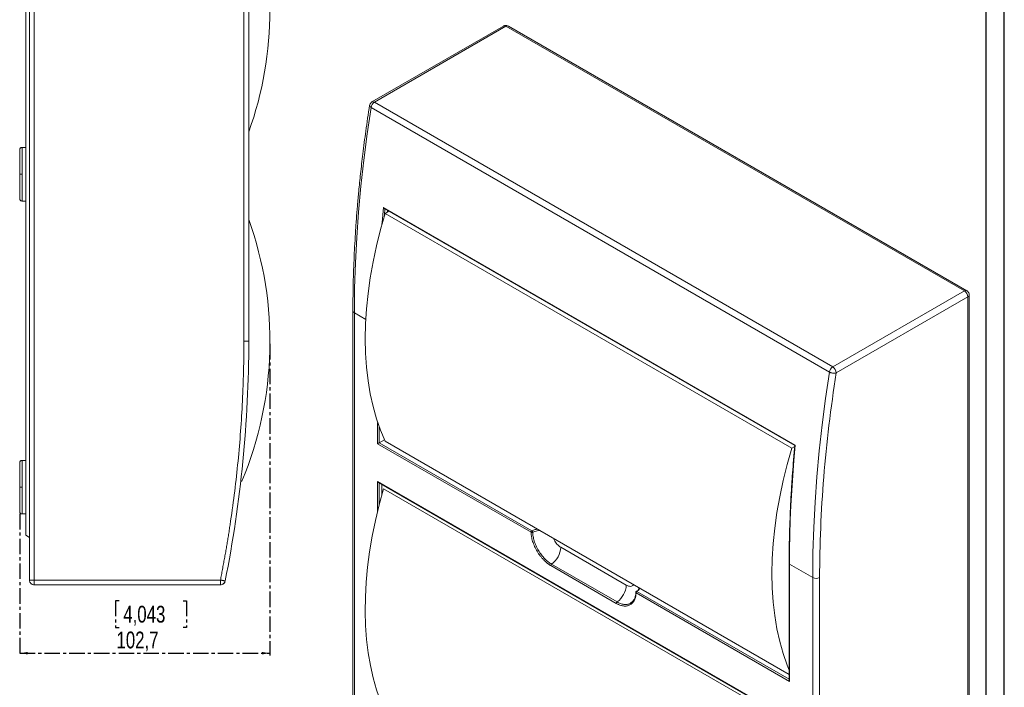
# Model space of a CAD drawing. Header units: millimetres. Extents: x 0 to 1189, y 0 to 841.
# Tile 5 of 6: x 785 to 1189, y 284 to 558. Entities that reach past the tile are written whole.
import ezdxf

# ---------------------------------------------------------------- set-up
doc = ezdxf.new("R2010")
doc.units = ezdxf.units.MM
doc.linetypes.add('CENTER', pattern=[10.16, 6.35, -1.27, 1.27, -1.27])
doc.layers.add('CENTRO', color=7, linetype='CENTER')
doc.layers.add('FORMATO', color=7, linetype='Continuous')
doc.styles.add('SLDTEXTSTYLE3', font='TXT', dxfattribs={"width": 0.75})
doc.dimstyles.new('SLDDIMSTYLE0', dxfattribs={"dimtxt": 6.879167, "dimasz": 3.302, "dimexe": 0, "dimexo": 0.0625, "dimgap": 1.719792, "dimtad": 1, "dimdec": 1, "dimrnd": 1e-09, "dimzin": 12, "dimdsep": 46, "dimtxsty": 'SLDTEXTSTYLE3', "dimsah": 1, "dimcen": 0.09, "dimadec": 0, "dimazin": 3, "dimtfac": 1, "dimtdec": 1, "dimtofl": 0, "dimtmove": 0, "dimatfit": 3, "dimfxl": 0, "dimfrac": 2, "dimtolj": 1, "dimtzin": 12, "dimarcsym": 0})

# ---------------------------------------------------------------- blocks, each defined once
blk = doc.blocks.new('_D_1')
at = {"layer": 'CENTRO'}
for p, q in [((887.69, 425.33), (887.69, 297.47)), ((784.99, 355.58), (784.99, 297.47)), ((825.75, 319.96), (824.35, 319.96)), ((824.35, 319.96), (824.35, 309.03)), ((852.1, 319.96), (853.5, 319.96)), ((853.5, 319.96), (853.5, 309.03)), ((824.35, 309.03), (825.75, 309.03)), ((853.5, 309.03), (852.1, 309.03)), ((784.99, 298.47), (887.69, 298.47))]:
    blk.add_line(p, q, dxfattribs=at)
for points in [[(784.99, 298.47), (788.29, 297.96), (788.29, 298.97)], [(887.69, 298.47), (884.38, 298.97), (884.38, 297.96)]]:
    blk.add_solid(points, dxfattribs=at)
at = {"layer": 'CENTRO', "char_height": 6.879, "attachment_point": 1, "style": 'SLDTEXTSTYLE3'}
for s, insert in [('4,043', (827.49, 317.9, 37.27)), ('102,7', (824.7, 307.33, 37.27))]:
    blk.add_mtext(s, dxfattribs=dict(at, insert=insert))

msp = doc.modelspace()

# ---------------------------------------------------------------- linework, layer by layer
at = {"color": 7, "linetype": 'Continuous', "lineweight": 15}
for p, q in [((788.99, 797.48), (788.99, 328.48)), ((790.99, 797.48), (790.99, 328.48)), ((787.49, 346.84), (787.49, 779.11)), ((876.99, 426.48), (876.99, 699.48)), ((878.99, 699.48), (878.99, 426.48)), ((983.53, 555.77), (929.53, 524.6)), ((984.53, 555.67), (930.53, 524.5)), ((1172.62, 447.09), (984.53, 555.67)), ((1173.62, 447.19), (985.53, 555.77)), ((928.56, 523.18), (928.59, 523.29)), ((1117.23, 413.8), (929.14, 522.38)), ((930.53, 524.5), (1118.62, 415.92)), ((787.49, 505.98), (785.99, 505.98)), ((785.99, 483.98), (787.49, 483.98)), ((1103.21, 383.8), (934.21, 481.36)), ((934.59, 480.92), (1103.04, 383.68)), ((934.89, 478.92), (936.47, 479.84)), ((1101.76, 382.59), (934.89, 478.92)), ((1118.62, 415.92), (1172.62, 447.09)), ((1174.03, 444.64), (1120.03, 413.47)), ((1174.03, 61.68), (1174.03, 444.64)), ((1174.62, 62.5), (1174.62, 445.45)), ((921.71, 438.91), (921.71, 216)), ((922.3, 438.09), (922.3, 215.18)), ((878.99, 426.48), (876.99, 426.48)), ((994.8, 348.06), (931.85, 384.41)), ((932.55, 384.82), (934.62, 386.01)), ((995.15, 348.68), (932.55, 384.82)), ((1100.7, 289.71), (934.89, 385.43)), ((1103, 383.3), (1101.76, 382.59)), ((787.49, 377.58), (785.99, 377.58)), ((875.71, 369.08), (876.19, 369.08)), ((931.85, 368.89), (1100.84, 271.33)), ((932.2, 368.52), (1100.7, 271.25)), ((933.61, 367.7), (933.61, 363.46)), ((934.32, 365.95), (1100.7, 269.91)), ((785.99, 355.58), (787.49, 355.58)), ((787.49, 346.84), (788.99, 345.98)), ((1033.88, 326.4), (1007.01, 341.91)), ((1029.78, 318.91), (1002.91, 334.42)), ((1003.24, 335.01), (1030.11, 319.5)), ((1100.7, 335.23), (1100.7, 287.34)), ((1110.39, 329.51), (1100.84, 335.02)), ((1100.84, 335.02), (1100.84, 286.85)), ((790.99, 328.48), (788.99, 328.48)), ((790.99, 328.48), (867.35, 328.48)), ((867.35, 328.48), (867.35, 326.48)), ((1110.39, 106.6), (1110.39, 329.51)), ((1113.22, 329.51), (1113.22, 106.6)), ((790.99, 326.51), (790.99, 326.48)), ((867.35, 326.48), (790.99, 326.48)), ((1100.84, 286.85), (1037.89, 323.19))]:
    msp.add_line(p, q, dxfattribs=at)
at = {"color": 8, "linetype": 'Continuous', "lineweight": 15}
for p, q in [((785.99, 494.98), (785.99, 505.98)), ((785.99, 483.98), (785.99, 494.98)), ((934.66, 478.17), (934.88, 480.88)), ((926.97, 435.4), (922.3, 438.09)), ((931.85, 384.41), (931.85, 393.15)), ((932.55, 384.82), (932.55, 391.13)), ((785.99, 366.58), (785.99, 377.58)), ((931.85, 356.64), (931.85, 368.89)), ((932.55, 359.48), (932.55, 368.32)), ((785.99, 355.58), (785.99, 366.58)), ((790.99, 328.48), (790.99, 326.51)), ((1100.7, 287.75), (1038.24, 323.8))]:
    msp.add_line(p, q, dxfattribs=at)
at = {"color": 7, "linetype": 'Continuous', "lineweight": 15, "flags": 128}
for points in [[(929.14, 522.38), (927.54, 511.52), (926.15, 500.74), (924.98, 490.05), (924.02, 479.45), (923.27, 468.95), (922.73, 458.55), (922.41, 448.26), (922.3, 438.09)], [(934.89, 385.43), (933, 389.93), (931.36, 394.67), (929.96, 399.64), (928.81, 404.83), (927.91, 410.22), (927.27, 415.8), (926.88, 421.56), (926.76, 427.48), (926.88, 433.55), (927.27, 439.76), (927.91, 446.08), (928.81, 452.51), (929.96, 459.02), (931.36, 465.6), (933, 472.24), (934.89, 478.92)], [(935.89, 480.17), (935.86, 479.84), (935.83, 479.47)], [(1110.39, 329.51), (1110.5, 339.68), (1110.82, 349.97), (1111.36, 360.36), (1112.11, 370.87), (1113.07, 381.47), (1114.25, 392.16), (1115.63, 402.94), (1117.23, 413.8)], [(1101.76, 382.59), (1099.88, 375.91), (1098.23, 369.27), (1096.83, 362.68), (1095.69, 356.17), (1094.79, 349.74), (1094.15, 343.42), (1093.76, 337.22), (1093.63, 331.14), (1093.76, 325.22), (1094.15, 319.46), (1094.79, 313.88), (1095.69, 308.49), (1096.83, 303.3), (1098.23, 298.33), (1099.88, 293.59), (1100.7, 291.53)], [(1100.84, 335.02), (1100.88, 340.98), (1100.99, 346.98), (1101.18, 353.03), (1101.44, 359.11), (1101.77, 365.23), (1102.18, 371.38), (1102.66, 377.57), (1103.21, 383.8)], [(934.89, 274.38), (933.03, 278.8), (931.41, 283.45), (930.03, 288.32), (928.88, 293.4), (927.98, 298.68), (927.33, 304.14), (926.92, 309.78), (926.76, 315.57), (926.85, 321.51), (927.18, 327.59), (927.76, 333.78), (928.59, 340.07), (929.67, 346.45), (930.98, 352.9), (932.53, 359.4), (934.32, 365.95)]]:
    msp.add_lwpolyline(points, dxfattribs=at)
at = {"color": 8, "linetype": 'Continuous', "lineweight": 15, "flags": 128}
msp.add_lwpolyline([(934.21, 481.36), (933.66, 475.13), (933.61, 474.48)], dxfattribs=at)
at = {"color": 7, "linetype": 'Continuous', "lineweight": 15}
for centre, radius, start, end in [((739.43, 562.33), 148.25, 340.2738, 19.7262), ((932.23, 521.87), 3.13, 122.9204, 170.5789), ((739.43, 426.33), 148.25, 337.2839, 19.7262), ((1170.96, 444.5), 3.07, 2.6055, 57.3945), ((373.99, 426.48), 505, 348.7651, 0), ((1120.32, 413.29), 3.13, 122.9204, 170.5789), ((1116.96, 413.33), 3.07, 2.6055, 57.3945), ((995.57, 348.03), 0.768, 122.6055, 177.3945), ((998.02, 342.35), 9, 305.4166, 357.2126), ((1003.69, 334.38), 0.776, 125.4166, 177.2126), ((867.35, 328.48), 2, 270, 348.7651), ((1111.8, 332.24), 3.07, 242.6097, 297.3903), ((1024.89, 326.84), 9, 305.4166, 357.2126), ((1038.66, 323.15), 0.768, 122.6056, 177.3945), ((1030.56, 318.87), 0.776, 125.4166, 177.2126)]:
    msp.add_arc(centre, radius, start, end, dxfattribs=at)
at = {"color": 8, "linetype": 'Continuous', "lineweight": 15}
for centre, radius, start, end in [((983.94, 554.85), 1.01, 54.3824, 114.3071), ((985.11, 554.85), 1.01, 65.6929, 125.6176), ((929.95, 523.74), 0.959, 52.7423, 115.9991), ((1173.2, 446.3), 0.983, 64.4021, 126.351), ((1173.66, 445.52), 0.959, 292.737, 355.964), ((922.67, 438.98), 0.959, 184.0433, 247.2623), ((1100.95, 335.25), 0.251, 185.7107, 245.624)]:
    msp.add_arc(centre, radius, start, end, dxfattribs=at)
at = {"color": 7, "linetype": 'Continuous', "lineweight": 15}
for centre, major_axis, ratio, start_param, end_param in [((932.2, 384.61), (0.5, 0.289), 0.00007, 0.785358, 2.356154), ((932.2, 369.1), (-0.354, 0.612), 0.577335, 1.570756, 2.356235), ((1101.2, 287.05), (-0.354, 0.612), 0.577335, 0.785358, 1.570756)]:
    msp.add_ellipse(centre, major_axis=major_axis, ratio=ratio, start_param=start_param, end_param=end_param, dxfattribs=at)
for points, knots in [([(985.53, 555.77), (985.31, 555.87), (984.85, 556.07), (984.21, 556.03), (983.71, 555.87), (983.5, 555.73), (983.4, 555.66)], [0, 0, 0, 0, 0.308726, 0.657641, 0.843713, 1, 1, 1, 1]), ([(928.55, 523.18), (928.02, 519.67), (927.02, 513.02), (925.8, 503.67), (924.85, 495.45), (924.13, 488.36), (923.57, 482.14), (923.12, 476.36), (922.61, 468.94), (922.12, 459.74), (921.78, 449.15), (921.73, 442.23), (921.71, 438.91)], [0, 0, 0, 0, 0.121024, 0.229484, 0.325328, 0.408522, 0.479118, 0.545661, 0.614061, 0.744257, 0.877343, 1, 1, 1, 1]), ([(929.53, 524.6), (929.35, 524.47), (928.98, 524.2), (928.64, 523.65), (928.6, 523.24), (928.58, 523.07)], [0, 0, 0, 0, 0.344759, 0.730404, 1, 1, 1, 1]), ([(785.99, 505.98), (785.91, 505.97), (785.76, 505.96), (785.54, 505.88), (785.31, 505.73), (785.12, 505.51), (785.01, 505.24), (784.99, 505.07), (784.99, 504.98)], [0, 0, 0, 0, 0.148775, 0.276389, 0.450217, 0.672079, 0.82661, 1, 1, 1, 1]), ([(784.99, 494.98), (784.99, 495.06), (784.99, 495.24), (784.99, 495.51), (784.99, 495.77), (784.99, 496.04), (784.99, 496.46), (784.99, 497.05), (784.99, 497.81), (784.99, 498.58), (784.99, 499.68), (784.99, 501.07), (784.99, 502.33), (784.99, 503.22), (784.99, 503.82), (784.99, 504.24), (784.99, 504.51), (784.99, 504.67), (784.99, 504.81), (784.99, 504.9), (784.99, 504.96), (784.99, 504.97), (784.99, 504.98)], [0, 0, 0, 0, 0.016979, 0.033937, 0.050887, 0.06784, 0.084809, 0.132769, 0.18076, 0.234813, 0.288898, 0.409691, 0.543065, 0.61423, 0.687965, 0.763893, 0.802724, 0.84159, 0.881021, 0.920488, 0.960226, 1, 1, 1, 1]), ([(785.99, 494.98), (785.87, 494.98), (785.74, 494.98), (785.5, 494.98), (785.38, 494.98), (785.18, 494.98), (785.11, 494.98), (785.01, 494.98), (784.99, 494.98), (784.99, 494.98)], [0, 0, 0, 0, 0.25, 0.25, 0.5, 0.5, 0.75, 0.75, 1, 1, 1, 1]), ([(784.99, 484.98), (784.99, 484.98), (784.99, 484.98), (784.99, 484.99), (784.99, 485.02), (784.99, 485.06), (784.99, 485.14), (784.99, 485.28), (784.99, 485.45), (784.99, 485.71), (784.99, 486.13), (784.99, 486.73), (784.99, 487.63), (784.99, 488.88), (784.99, 490.27), (784.99, 491.37), (784.99, 492.14), (784.99, 492.9), (784.99, 493.55), (784.99, 494.09), (784.99, 494.53), (784.99, 494.83), (784.99, 494.98)], [0, 0, 0, 0, 0.019877, 0.039743, 0.059618, 0.079522, 0.118953, 0.158419, 0.19725, 0.236115, 0.312043, 0.385778, 0.456942, 0.590316, 0.711108, 0.76516, 0.819245, 0.867204, 0.915196, 0.943452, 0.971701, 1, 1, 1, 1]), ([(784.99, 484.98), (784.99, 484.9), (785, 484.75), (785.08, 484.53), (785.23, 484.3), (785.46, 484.11), (785.72, 484), (785.9, 483.98), (785.99, 483.98)], [0, 0, 0, 0, 0.148775, 0.276389, 0.450217, 0.672079, 0.82661, 1, 1, 1, 1]), ([(934.59, 480.92), (934.56, 480.94), (934.47, 481), (934.33, 481.15), (934.25, 481.29), (934.21, 481.36)], [0, 0, 0, 0, 0.20357, 0.600925, 1, 1, 1, 1]), ([(1174.59, 445.46), (1174.6, 445.53), (1174.62, 445.74), (1174.52, 446.08), (1174.36, 446.46), (1174.11, 446.79), (1173.87, 447.05), (1173.68, 447.13), (1173.61, 447.16)], [0, 0, 0, 0, 0.105003, 0.301173, 0.501606, 0.70204, 0.89821, 1, 1, 1, 1]), ([(867.35, 328.48), (867.49, 329.21), (867.78, 330.67), (868.2, 332.87), (868.61, 335.08), (869.02, 337.28), (869.41, 339.49), (869.79, 341.69), (870.16, 343.9), (870.53, 346.11), (870.88, 348.32), (871.22, 350.54), (872.06, 356.08), (873.26, 364.97), (874.62, 377.23), (875.68, 389.53), (876.27, 399.1), (876.57, 405.95), (876.72, 410.05), (876.84, 414.15), (876.92, 418.26), (876.98, 422.37), (876.98, 425.11), (876.99, 426.48)], [0, 0, 0, 0, 0.0227177, 0.0454333, 0.0681472, 0.0908599, 0.1135719, 0.1362835, 0.1589953, 0.1817077, 0.2044211, 0.227136, 0.2498529, 0.374924, 0.5000002, 0.6250714, 0.7501476, 0.7917922, 0.8334321, 0.87507, 0.9167088, 0.9583512, 1, 1, 1, 1]), ([(1113.22, 329.51), (1113.22, 342.91), (1113.79, 356.68), (1116.07, 384.73), (1117.77, 399.02), (1120.03, 413.47)], [0, 0, 0, 0, 0.5, 0.5, 1, 1, 1, 1]), ([(1120.03, 413.47), (1120, 413.46), (1119.94, 413.44), (1119.84, 413.41), (1119.72, 413.39), (1119.57, 413.36), (1119.34, 413.34), (1119.03, 413.33), (1118.64, 413.36), (1118.25, 413.42), (1117.94, 413.5), (1117.7, 413.58), (1117.53, 413.65), (1117.37, 413.72), (1117.28, 413.78), (1117.23, 413.8)], [0, 0, 0, 0, 0.040529, 0.082198, 0.1251, 0.185733, 0.250172, 0.375093, 0.500014, 0.624936, 0.749857, 0.812393, 0.874929, 0.942324, 1, 1, 1, 1]), ([(1103.04, 383.68), (1102.97, 382.95), (1102.84, 381.54), (1102.67, 379.65), (1102.53, 378.03), (1102.42, 376.63), (1102.19, 373.85), (1101.95, 370.65), (1101.79, 367.95), (1101.74, 367.09)], [0, 0, 0, 0, 0.130599, 0.253938, 0.339527, 0.422196, 0.507025, 0.842304, 1, 1, 1, 1]), ([(1103.21, 383.8), (1103.17, 383.77), (1103.09, 383.73), (1103.04, 383.69), (1103.04, 383.68), (1103.04, 383.68)], [0, 0, 0, 0, 0.42536, 0.848977, 1, 1, 1, 1]), ([(785.99, 377.58), (785.91, 377.57), (785.76, 377.56), (785.54, 377.48), (785.31, 377.33), (785.12, 377.11), (785.01, 376.84), (784.99, 376.67), (784.99, 376.58)], [0, 0, 0, 0, 0.148775, 0.2763891, 0.4502172, 0.6720786, 0.8266098, 1, 1, 1, 1]), ([(784.99, 366.58), (784.99, 366.66), (784.99, 366.84), (784.99, 367.11), (784.99, 367.37), (784.99, 367.64), (784.99, 368.06), (784.99, 368.65), (784.99, 369.41), (784.99, 370.18), (784.99, 371.28), (784.99, 372.67), (784.99, 373.93), (784.99, 374.82), (784.99, 375.42), (784.99, 375.84), (784.99, 376.11), (784.99, 376.27), (784.99, 376.41), (784.99, 376.5), (784.99, 376.56), (784.99, 376.57), (784.99, 376.58)], [0, 0, 0, 0, 0.016979, 0.033937, 0.050887, 0.06784, 0.084809, 0.132769, 0.18076, 0.234813, 0.288898, 0.409691, 0.543065, 0.61423, 0.687965, 0.763893, 0.802724, 0.84159, 0.881021, 0.920488, 0.960226, 1, 1, 1, 1]), ([(784.99, 356.58), (784.99, 356.58), (784.99, 356.58), (784.99, 356.59), (784.99, 356.62), (784.99, 356.66), (784.99, 356.74), (784.99, 356.88), (784.99, 357.05), (784.99, 357.31), (784.99, 357.73), (784.99, 358.33), (784.99, 359.23), (784.99, 360.48), (784.99, 361.87), (784.99, 362.97), (784.99, 363.74), (784.99, 364.5), (784.99, 365.15), (784.99, 365.69), (784.99, 366.13), (784.99, 366.43), (784.99, 366.58)], [0, 0, 0, 0, 0.019877, 0.039743, 0.059618, 0.079522, 0.118953, 0.158419, 0.19725, 0.236115, 0.312043, 0.385778, 0.456942, 0.590316, 0.711108, 0.76516, 0.819245, 0.867204, 0.915196, 0.943452, 0.971701, 1, 1, 1, 1]), ([(785.99, 366.58), (785.87, 366.58), (785.74, 366.58), (785.5, 366.58), (785.38, 366.58), (785.18, 366.58), (785.11, 366.58), (785.01, 366.58), (784.99, 366.58), (784.99, 366.58)], [0, 0, 0, 0, 0.25, 0.25, 0.5, 0.5, 0.75, 0.75, 1, 1, 1, 1]), ([(1101.74, 367.09), (1101.59, 364.67), (1101.25, 359.4), (1101.09, 354.23), (1101, 351.43)], [0, 0, 0, 0, 0.460184, 1, 1, 1, 1]), ([(784.99, 356.58), (784.99, 356.5), (785, 356.35), (785.08, 356.13), (785.23, 355.9), (785.46, 355.71), (785.72, 355.6), (785.9, 355.58), (785.99, 355.58)], [0, 0, 0, 0, 0.148775, 0.276389, 0.450217, 0.672079, 0.82661, 1, 1, 1, 1]), ([(995.48, 348.07), (995.46, 348.06), (995.43, 348.05), (995.38, 348.03), (995.31, 348.01), (995.23, 348), (995.14, 347.99), (995.04, 348), (994.96, 348.01), (994.87, 348.03), (994.83, 348.05), (994.8, 348.06)], [0, 0, 0, 0, 0.081097, 0.1642735, 0.2501623, 0.3686171, 0.5001206, 0.6154497, 0.7500755, 0.8520904, 1, 1, 1, 1]), ([(1002.91, 334.42), (1002.83, 334.46), (1002.67, 334.56), (1002.43, 334.71), (1002.19, 334.87), (1001.95, 335.04), (1001.71, 335.21), (1001.3, 335.53), (1000.72, 336.02), (999.98, 336.72), (999.26, 337.51), (998.33, 338.66), (997.26, 340.24), (996.38, 341.94), (995.81, 343.31), (995.46, 344.33), (995.18, 345.33), (995.01, 346.18), (994.9, 346.9), (994.83, 347.49), (994.81, 347.87), (994.8, 348.06)], [0, 0, 0, 0, 0.019538, 0.03904, 0.058523, 0.078005, 0.097502, 0.117031, 0.178828, 0.240655, 0.304876, 0.369128, 0.500006, 0.630885, 0.695106, 0.759358, 0.821155, 0.882981, 0.921991, 0.960951, 1, 1, 1, 1]), ([(995.15, 348.68), (995.19, 348.65), (995.23, 348.62), (995.31, 348.52), (995.35, 348.47), (995.41, 348.35), (995.44, 348.29), (995.47, 348.17), (995.48, 348.11), (995.48, 348.07)], [0, 0, 0, 0, 0.25, 0.25, 0.5, 0.5, 0.75, 0.75, 1, 1, 1, 1]), ([(995.48, 348.07), (995.5, 347.54), (995.56, 346.97), (995.77, 345.77), (995.92, 345.15), (996.32, 343.86), (996.57, 343.2), (997.16, 341.88), (997.49, 341.23), (998.25, 339.96), (998.66, 339.36), (999.53, 338.22), (999.98, 337.69), (1000.92, 336.74), (1001.39, 336.32), (1002.33, 335.58), (1002.79, 335.27), (1003.24, 335.01)], [0, 0, 0, 0, 0.125, 0.125, 0.25, 0.25, 0.375, 0.375, 0.5, 0.5, 0.625, 0.625, 0.75, 0.75, 0.875, 0.875, 1, 1, 1, 1]), ([(1101, 351.43), (1100.95, 350.11), (1100.87, 348.23), (1100.82, 345.85), (1100.78, 344.29), (1100.76, 342.76), (1100.73, 340.92), (1100.7, 338.4), (1100.7, 336.4), (1100.7, 335.23)], [0, 0, 0, 0, 0.242833, 0.341875, 0.440014, 0.531026, 0.626328, 0.780554, 1, 1, 1, 1]), ([(788.99, 328.5), (788.99, 328.38), (789, 328.13), (789.11, 327.77), (789.28, 327.42), (789.53, 327.11), (789.85, 326.85), (790.21, 326.66), (790.6, 326.54), (790.86, 326.52), (790.99, 326.51)], [0, 0, 0, 0, 0.115238, 0.235442, 0.360534, 0.489607, 0.620842, 0.751636, 0.878983, 1, 1, 1, 1]), ([(867.35, 328.48), (867.39, 328.47), (867.47, 328.45), (867.6, 328.43), (867.75, 328.4), (867.92, 328.36), (868.16, 328.31), (868.44, 328.26), (868.74, 328.2), (868.99, 328.15), (869.14, 328.12), (869.23, 328.1), (869.28, 328.09), (869.3, 328.09), (869.31, 328.09), (869.31, 328.09)], [0, 0, 0, 0, 0.040529, 0.082198, 0.1251, 0.185733, 0.250172, 0.375093, 0.500014, 0.624936, 0.749857, 0.812393, 0.874929, 0.942324, 1, 1, 1, 1]), ([(867.35, 326.51), (867.58, 326.54), (868.06, 326.6), (868.68, 326.97), (869.13, 327.48), (869.25, 327.9), (869.31, 328.1)], [0, 0, 0, 0, 0.256186, 0.518483, 0.769218, 1, 1, 1, 1]), ([(1035.87, 319.2), (1036.08, 319.34), (1036.64, 319.72), (1037.25, 320.72), (1037.7, 321.94), (1037.79, 322.86), (1037.82, 323.25)], [0, 0, 0, 0, 0.188028, 0.493227, 0.78707, 1, 1, 1, 1]), ([(1038.24, 323.87), (1038.18, 323.86), (1038.09, 323.84), (1037.98, 323.78), (1037.9, 323.72), (1037.83, 323.65), (1037.77, 323.55), (1037.75, 323.46), (1037.74, 323.4)], [0, 0, 0, 0, 0.234984, 0.362721, 0.493987, 0.626064, 0.756183, 1, 1, 1, 1]), ([(1037.86, 323.6), (1037.86, 323.61), (1037.87, 323.64), (1037.88, 323.69), (1037.9, 323.74), (1037.93, 323.78), (1037.98, 323.82), (1038.04, 323.84), (1038.11, 323.85), (1038.18, 323.83), (1038.22, 323.81), (1038.24, 323.8)], [0, 0, 0, 0, 0.065797, 0.149336, 0.251985, 0.367463, 0.500445, 0.631278, 0.751398, 0.895614, 1, 1, 1, 1]), ([(1039.08, 325.28), (1039.06, 325.07), (1038.99, 324.54), (1038.44, 324.11), (1038.11, 323.84)], [0, 0, 0, 0, 0.386292, 1, 1, 1, 1]), ([(1037.89, 323.19), (1037.89, 323.1), (1037.88, 322.92), (1037.86, 322.65), (1037.83, 322.39), (1037.79, 322.14), (1037.75, 321.89), (1037.66, 321.47), (1037.51, 320.9), (1037.23, 320.22), (1036.88, 319.61), (1036.31, 318.88), (1035.43, 318.2), (1034.36, 317.85), (1033.43, 317.78), (1032.71, 317.83), (1031.97, 317.97), (1031.32, 318.18), (1030.75, 318.41), (1030.26, 318.64), (1029.94, 318.82), (1029.78, 318.91)], [0, 0, 0, 0, 0.019538, 0.03904, 0.058523, 0.078005, 0.097502, 0.117031, 0.178828, 0.240655, 0.304876, 0.369128, 0.500006, 0.630885, 0.695106, 0.759358, 0.821155, 0.882981, 0.921991, 0.960951, 1, 1, 1, 1])]:
    msp.add_open_spline(points, degree=3, knots=knots, dxfattribs=at)
at = {"color": 8, "linetype": 'Continuous', "lineweight": 15}
for points, knots in [([(929.14, 522.38), (928.98, 522.49), (928.74, 522.66), (928.59, 522.91), (928.54, 523.07), (928.56, 523.15), (928.56, 523.18)], [0, 0, 0, 0, 0.4335131, 0.6668808, 0.905201, 1, 1, 1, 1]), ([(997.37, 349.36), (997.08, 349.31), (996.26, 349.17), (995.59, 348.87), (995.15, 348.68)], [0, 0, 0, 0, 0.362071, 1, 1, 1, 1]), ([(995.48, 348.07), (996.07, 348.32), (996.96, 348.7), (998.03, 348.75), (998.39, 348.77)], [0, 0, 0, 0, 0.672399, 1, 1, 1, 1]), ([(1007.01, 341.91), (1006.58, 342.21), (1005.69, 342.84), (1004.61, 344.18), (1004.2, 345.14), (1004.04, 345.51)], [0, 0, 0, 0, 0.364604, 0.7578, 1, 1, 1, 1]), ([(1036.86, 326.56), (1036.7, 326.38), (1036.28, 325.89), (1035.2, 325.81), (1034.31, 326.21), (1033.88, 326.4)], [0, 0, 0, 0, 0.242202, 0.635397, 1, 1, 1, 1]), ([(1037.75, 323.4), (1037.75, 323.4), (1037.74, 323.35), (1037.78, 323.27), (1037.86, 323.22), (1037.89, 323.19)], [0, 0, 0, 0, 0.070123, 0.560778, 1, 1, 1, 1]), ([(1038.24, 323.8), (1038.58, 324.05), (1039.1, 324.45), (1039.34, 324.92), (1039.42, 325.08)], [0, 0, 0, 0, 0.645118, 1, 1, 1, 1]), ([(1030.11, 319.5), (1030.57, 319.26), (1031.52, 318.77), (1032.93, 318.43), (1034.28, 318.44), (1035.29, 318.7), (1035.74, 319.09), (1035.87, 319.2)], [0, 0, 0, 0, 0.21182, 0.435702, 0.668455, 0.905974, 1, 1, 1, 1])]:
    msp.add_open_spline(points, degree=3, knots=knots, dxfattribs=at)
at = {"layer": 'FORMATO'}
for p, q in [((1189, 0), (1189, 841)), ((1181.52, 5), (1181.52, 831))]:
    msp.add_line(p, q, dxfattribs=at)

# ---------------------------------------------------------------- dimensions: what is measured, and where the dimension line sits
at = {"layer": 'CENTRO'}
dim = msp.add_linear_dim(base=(887.69, 298.47), p1=(784.99, 356.58), p2=(887.69, 426.33), dimstyle='SLDDIMSTYLE0', dxfattribs=at)
dim.commit()
dim.dimension.update_dxf_attribs({"geometry": '_D_1', "text_midpoint": (838.92, 298.47), "dimtype": 160})

doc.saveas('drawing.dxf')
